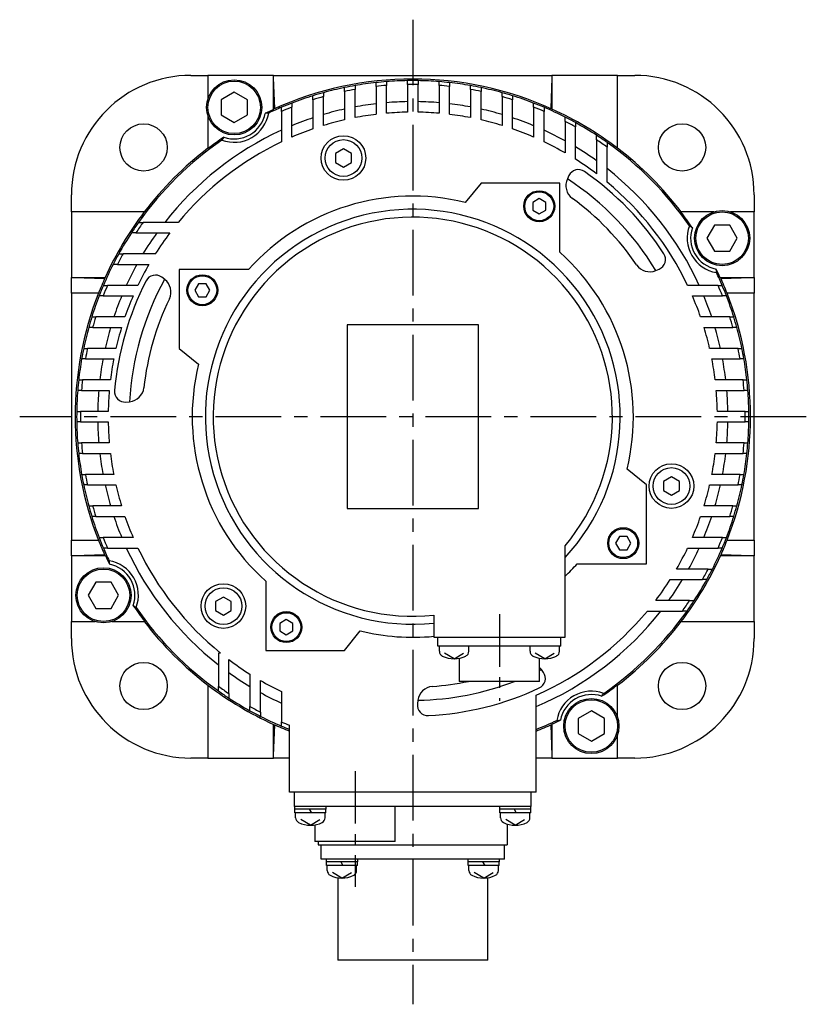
# Model space of a CAD drawing. Extents: x -394 to 595, y -280 to 271.
# Tile 1 of 4: x -394 to -244, y -112 to 76. Entities that reach past the tile are written whole.
import ezdxf

# ---------------------------------------------------------------- set-up
doc = ezdxf.new("R2010")
doc.units = 0
doc.linetypes.add('CENTER', pattern=[2, 1.25, -0.25, 0.25, -0.25])
doc.layers.add('CENTER', color=6, linetype='CENTER')
doc.layers.add('OUTLINE', color=7, linetype='CONTINUOUS')

msp = doc.modelspace()

# ---------------------------------------------------------------- linework, layer by layer
at = {"layer": 'CENTER', "ltscale": 10}
for p, q in [((-318.73, 75.6), (-318.73, -111.89)), ((-243.8, 0), (-393.58, 0))]:
    msp.add_line(p, q, dxfattribs=at)
at = {"layer": 'CENTER', "ltscale": 8}
for p, q in [((-302.23, -37.6), (-302.23, -54.12)), ((-329.73, -67.48), (-329.73, -89.52))]:
    msp.add_line(p, q, dxfattribs=at)
at = {"layer": 'OUTLINE'}
for p, q in [((-360.98, 65), (-357.73, 65)), ((-345.23, 65), (-357.73, 65)), ((-357.73, 65), (-357.73, 60.5)), ((-345.23, 65), (-292.23, 65)), ((-345.23, 58.52), (-345.23, 65)), ((-345.02, 58.68), (-345.23, 64.5)), ((-323.73, 63.8), (-323.73, 63.08)), ((-319.73, 63.27), (-319.73, 63.99)), ((-317.73, 63.99), (-317.73, 63.27)), ((-313.73, 63.08), (-313.73, 63.8)), ((-292.23, 64.5), (-292.43, 58.68)), ((-292.23, 65), (-292.23, 58.59)), ((-279.73, 65), (-292.23, 65)), ((-279.73, 65), (-276.48, 65)), ((-279.73, 51.12), (-279.73, 65)), ((-331.73, 61.93), (-331.73, 62.67)), ((-331.73, 61.93), (-331.73, 56.52)), ((-329.73, 63.05), (-329.73, 62.32)), ((-329.73, 56.95), (-329.73, 62.32)), ((-325.73, 62.89), (-325.73, 63.62)), ((-325.73, 62.89), (-325.73, 57.58)), ((-323.73, 57.78), (-323.73, 63.08)), ((-319.73, 63.27), (-319.73, 57.99)), ((-317.73, 57.99), (-317.73, 63.27)), ((-313.73, 63.08), (-313.73, 57.78)), ((-311.73, 63.62), (-311.73, 62.89)), ((-311.73, 57.58), (-311.73, 62.89)), ((-307.73, 62.32), (-307.73, 63.05)), ((-307.73, 62.32), (-307.73, 56.95)), ((-305.73, 62.67), (-305.73, 61.93)), ((-305.73, 56.52), (-305.73, 61.93)), ((-352.73, 61.79), (-355.23, 60.34)), ((-355.23, 60.34), (-355.23, 57.46)), ((-350.23, 60.34), (-352.73, 61.79)), ((-350.23, 57.46), (-350.23, 60.34)), ((-337.73, 60.36), (-337.73, 61.11)), ((-337.73, 60.36), (-337.73, 54.8)), ((-335.73, 61.7), (-335.73, 60.95)), ((-335.73, 55.45), (-335.73, 60.95)), ((-301.73, 60.95), (-301.73, 61.7)), ((-301.73, 60.95), (-301.73, 55.45)), ((-299.73, 61.11), (-299.73, 60.36)), ((-299.73, 54.8), (-299.73, 60.36)), ((-343.73, 58.13), (-343.73, 58.92)), ((-343.73, 58.13), (-343.73, 52.34)), ((-341.73, 59.72), (-341.73, 58.95)), ((-341.73, 53.24), (-341.73, 58.95)), ((-295.73, 58.95), (-295.73, 59.72)), ((-295.73, 58.95), (-295.73, 53.24)), ((-293.73, 58.92), (-293.73, 58.13)), ((-293.73, 52.34), (-293.73, 58.13)), ((-357.73, 57.3), (-357.73, 51.05)), ((-355.23, 57.46), (-352.73, 56.01)), ((-352.73, 56.01), (-350.23, 57.46)), ((-289.73, 56.24), (-289.73, 57.05)), ((-289.73, 56.24), (-289.73, 50.23)), ((-287.73, 55.99), (-287.73, 55.17)), ((-287.73, 49.02), (-287.73, 55.17)), ((-283.73, 52.72), (-283.73, 53.58)), ((-283.73, 52.72), (-283.73, 46.25)), ((-331.93, 50.99), (-333.43, 50.13)), ((-330.43, 50.13), (-331.93, 50.99)), ((-281.73, 52.22), (-281.73, 51.34)), ((-281.73, 44.67), (-281.73, 51.34)), ((-333.43, 50.13), (-333.43, 48.4)), ((-330.43, 48.4), (-330.43, 50.13)), ((-333.43, 48.4), (-331.93, 47.53)), ((-331.93, 47.53), (-330.43, 48.4)), ((-289, 45.9), (-289.29, 45.27)), ((-305.73, 44.5), (-308.73, 40.79)), ((-290.73, 44.5), (-305.73, 44.5)), ((-290.73, 31.3), (-290.73, 44.5)), ((-383.73, 39), (-383.73, 42.25)), ((-294.65, 41.52), (-295.9, 40.79)), ((-293.4, 40.79), (-294.65, 41.52)), ((-253.73, 42.25), (-253.73, 39)), ((-295.9, 40.79), (-295.9, 39.35)), ((-293.4, 39.35), (-293.4, 40.79)), ((-369.85, 39), (-383.73, 39)), ((-383.73, 39), (-383.73, 26.5)), ((-295.9, 39.35), (-294.65, 38.63)), ((-294.65, 38.63), (-293.4, 39.35)), ((-261.43, 39), (-267.68, 39)), ((-253.73, 39), (-258.23, 39)), ((-253.73, 26.5), (-253.73, 39)), ((-370.95, 37), (-370.06, 37)), ((-363.39, 37), (-370.06, 37)), ((-261.27, 36.5), (-262.71, 34)), ((-258.38, 36.5), (-261.27, 36.5)), ((-256.94, 34), (-258.38, 36.5)), ((-371.45, 35), (-372.31, 35)), ((-371.45, 35), (-364.98, 35)), ((-262.71, 34), (-261.27, 31.5)), ((-258.38, 31.5), (-256.94, 34)), ((-374.72, 31), (-373.89, 31)), ((-367.75, 31), (-373.89, 31)), ((-261.27, 31.5), (-258.38, 31.5)), ((-374.97, 29), (-375.78, 29)), ((-374.97, 29), (-368.96, 29)), ((-383.73, 23.5), (-383.73, 26.5)), ((-383.73, 26.5), (-377.31, 26.5)), ((-383.23, 26.5), (-377.4, 26.3)), ((-365.97, 26.15), (-366.53, 26.57)), ((-350.03, 28), (-363.23, 28)), ((-363.23, 28), (-363.23, 13)), ((-272.46, 27.84), (-271.82, 28.11)), ((-260.21, 26.5), (-253.73, 26.5)), ((-260.05, 26.3), (-254.23, 26.5)), ((-253.73, 26.5), (-253.73, 23.5)), ((-377.64, 25), (-376.86, 25)), ((-371.06, 25), (-376.86, 25)), ((-359.52, 25.33), (-360.24, 24.08)), ((-358.08, 25.33), (-359.52, 25.33)), ((-357.36, 24.08), (-358.08, 25.33)), ((-260.6, 25), (-266.39, 25)), ((-260.6, 25), (-259.81, 25)), ((-383.73, 23.5), (-383.73, -23.5)), ((-378.58, 23.5), (-383.73, 23.5)), ((-377.68, 23), (-378.45, 23)), ((-377.68, 23), (-371.97, 23)), ((-360.24, 24.08), (-359.52, 22.83)), ((-359.52, 22.83), (-358.08, 22.83)), ((-358.08, 22.83), (-357.36, 24.08)), ((-265.48, 23), (-259.78, 23)), ((-259, 23), (-259.78, 23)), ((-253.73, 23.5), (-258.88, 23.5)), ((-253.73, -23.5), (-253.73, 23.5)), ((-379.84, 19), (-379.09, 19)), ((-373.53, 19), (-379.09, 19)), ((-258.37, 19), (-263.93, 19)), ((-258.37, 19), (-257.61, 19)), ((-379.68, 17), (-380.43, 17)), ((-379.68, 17), (-374.18, 17)), ((-306.23, 17.5), (-331.23, 17.5)), ((-331.23, 17.5), (-331.23, -17.5)), ((-306.23, -17.5), (-306.23, 17.5)), ((-263.28, 17), (-257.77, 17)), ((-257.03, 17), (-257.77, 17)), ((-381.39, 13), (-380.66, 13)), ((-375.25, 13), (-380.66, 13)), ((-363.23, 13), (-359.52, 10)), ((-256.8, 13), (-262.2, 13)), ((-256.8, 13), (-256.06, 13)), ((-381.04, 11), (-381.78, 11)), ((-381.04, 11), (-375.68, 11)), ((-261.78, 11), (-256.41, 11)), ((-255.68, 11), (-256.41, 11)), ((-382.34, 7), (-381.62, 7)), ((-376.3, 7), (-381.62, 7)), ((-255.84, 7), (-261.15, 7)), ((-255.84, 7), (-255.11, 7)), ((-381.81, 5), (-382.53, 5)), ((-381.81, 5), (-376.51, 5)), ((-260.94, 5), (-255.65, 5)), ((-254.92, 5), (-255.65, 5)), ((-373.35, 2.8), (-372.65, 2.86)), ((-382.72, 1), (-382, 1)), ((-376.72, 1), (-382, 1)), ((-255.46, 1), (-260.74, 1)), ((-255.46, 1), (-254.74, 1)), ((-382, -1), (-382.72, -1)), ((-382, -1), (-376.72, -1)), ((-260.74, -1), (-255.46, -1)), ((-254.74, -1), (-255.46, -1)), ((-382.53, -5), (-381.81, -5)), ((-376.51, -5), (-381.81, -5)), ((-255.65, -5), (-260.94, -5)), ((-255.65, -5), (-254.92, -5)), ((-381.62, -7), (-382.34, -7)), ((-381.62, -7), (-376.3, -7)), ((-261.15, -7), (-255.84, -7)), ((-255.11, -7), (-255.84, -7)), ((-381.78, -11), (-381.04, -11)), ((-375.68, -11), (-381.04, -11)), ((-274.23, -13), (-277.94, -10)), ((-256.41, -11), (-261.78, -11)), ((-256.41, -11), (-255.68, -11)), ((-380.66, -13), (-381.39, -13)), ((-380.66, -13), (-375.25, -13)), ((-274.23, -28), (-274.23, -13)), ((-269.47, -11.47), (-270.97, -12.33)), ((-270.97, -12.33), (-270.97, -14.07)), ((-267.97, -12.33), (-269.47, -11.47)), ((-267.97, -14.07), (-267.97, -12.33)), ((-262.2, -13), (-256.8, -13)), ((-256.06, -13), (-256.8, -13)), ((-270.97, -14.07), (-269.47, -14.93)), ((-269.47, -14.93), (-267.97, -14.07)), ((-380.43, -17), (-379.68, -17)), ((-374.18, -17), (-379.68, -17)), ((-331.23, -17.5), (-306.23, -17.5)), ((-257.77, -17), (-263.28, -17)), ((-257.77, -17), (-257.03, -17)), ((-379.09, -19), (-379.84, -19)), ((-379.09, -19), (-373.53, -19)), ((-263.93, -19), (-258.37, -19)), ((-257.61, -19), (-258.37, -19)), ((-383.73, -26.5), (-383.73, -23.5)), ((-383.73, -23.5), (-378.58, -23.5)), ((-378.45, -23), (-377.68, -23)), ((-371.97, -23), (-377.68, -23)), ((-279.38, -22.83), (-280.1, -24.08)), ((-280.1, -24.08), (-279.38, -25.33)), ((-277.93, -22.83), (-279.38, -22.83)), ((-277.21, -24.08), (-277.93, -22.83)), ((-277.93, -25.33), (-277.21, -24.08)), ((-259.78, -23), (-265.48, -23)), ((-259.78, -23), (-259, -23)), ((-258.88, -23.5), (-253.73, -23.5)), ((-253.73, -23.5), (-253.73, -26.5)), ((-376.86, -25), (-377.64, -25)), ((-376.86, -25), (-371.06, -25)), ((-289.73, -42), (-289.73, -24.56)), ((-279.38, -25.33), (-277.93, -25.33)), ((-266.39, -25), (-260.6, -25)), ((-259.81, -25), (-260.6, -25)), ((-377.25, -26.5), (-383.73, -26.5)), ((-383.73, -26.5), (-383.73, -39)), ((-377.4, -26.3), (-383.23, -26.5)), ((-287.42, -28), (-274.23, -28)), ((-253.73, -26.5), (-260.14, -26.5)), ((-254.23, -26.5), (-260.05, -26.3)), ((-253.73, -39), (-253.73, -26.5)), ((-262.48, -29), (-268.5, -29)), ((-262.48, -29), (-261.68, -29)), ((-379.07, -31.5), (-380.51, -34)), ((-376.18, -31.5), (-379.07, -31.5)), ((-374.74, -34), (-376.18, -31.5)), ((-346.73, -31.3), (-346.73, -44.5)), ((-269.71, -31), (-263.56, -31)), ((-262.74, -31), (-263.56, -31)), ((-380.51, -34), (-379.07, -36.5)), ((-376.18, -36.5), (-374.74, -34)), ((-354.79, -34.33), (-356.29, -35.2)), ((-356.29, -35.2), (-356.29, -36.93)), ((-353.29, -35.2), (-354.79, -34.33)), ((-353.29, -36.93), (-353.29, -35.2)), ((-266.01, -35), (-272.48, -35)), ((-266.01, -35), (-265.15, -35)), ((-379.07, -36.5), (-376.18, -36.5)), ((-356.29, -36.93), (-354.79, -37.79)), ((-354.79, -37.79), (-353.29, -36.93)), ((-274.06, -37), (-267.39, -37)), ((-266.51, -37), (-267.39, -37)), ((-383.73, -42.25), (-383.73, -39)), ((-383.73, -39), (-379.23, -39)), ((-376.03, -39), (-369.78, -39)), ((-342.81, -38.63), (-344.06, -39.35)), ((-344.06, -39.35), (-344.06, -40.79)), ((-341.56, -39.35), (-342.81, -38.63)), ((-341.56, -40.79), (-341.56, -39.35)), ((-314.73, -37.79), (-314.73, -42)), ((-267.61, -39), (-253.73, -39)), ((-253.73, -39), (-253.73, -42.25)), ((-344.06, -40.79), (-342.81, -41.52)), ((-342.81, -41.52), (-341.56, -40.79)), ((-331.73, -44.5), (-328.73, -40.79)), ((-314.73, -42), (-289.73, -42)), ((-313.93, -43.7), (-313.93, -42)), ((-290.53, -43.7), (-290.53, -42)), ((-346.73, -44.5), (-331.73, -44.5)), ((-310.73, -43.7), (-313.93, -43.7)), ((-313.66, -44.67), (-313.66, -43.7)), ((-293.73, -43.7), (-310.73, -43.7)), ((-308.06, -44.67), (-308.06, -43.7)), ((-296.4, -44.67), (-296.4, -43.7)), ((-290.53, -43.7), (-293.73, -43.7)), ((-290.8, -44.67), (-290.8, -43.7)), ((-355.32, -45), (-355.73, -45)), ((-355.73, -45), (-355.73, -51.34)), ((-353.73, -52.72), (-353.73, -46.25)), ((-310.86, -46.1), (-312.66, -45.02)), ((-310.86, -46.1), (-309.06, -45.02)), ((-309.88, -46), (-309.88, -50.4)), ((-293.6, -46.1), (-295.4, -45.02)), ((-294.58, -50.4), (-294.58, -46)), ((-293.6, -46.1), (-291.8, -45.02)), ((-294.58, -47.78), (-294.24, -48.13)), ((-293.84, -48.7), (-294.24, -48.13)), ((-349.73, -49.02), (-349.73, -55.17)), ((-347.73, -56.24), (-347.73, -50.23)), ((-302.23, -50.4), (-309.88, -50.4)), ((-294.58, -50.4), (-302.23, -50.4)), ((-357.73, -51.12), (-357.73, -65)), ((-355.73, -52.22), (-355.73, -51.34)), ((-343.73, -52.34), (-343.73, -58.13)), ((-279.73, -57.3), (-279.73, -51.05)), ((-353.73, -52.72), (-353.73, -53.58)), ((-317.76, -53.99), (-317.84, -54.68)), ((-295.23, -71.5), (-295.23, -53.03)), ((-349.73, -55.99), (-349.73, -55.17)), ((-347.73, -56.24), (-347.73, -57.05)), ((-284.73, -56.01), (-287.23, -57.46)), ((-282.23, -57.46), (-284.73, -56.01)), ((-287.23, -57.46), (-287.23, -60.34)), ((-282.23, -60.34), (-282.23, -57.46)), ((-345.23, -65), (-345.23, -58.59)), ((-345.23, -64.5), (-345.02, -58.68)), ((-343.73, -58.92), (-343.73, -58.13)), ((-342.23, -71.5), (-342.23, -58.75)), ((-292.43, -58.68), (-292.23, -64.5)), ((-292.23, -58.52), (-292.23, -65)), ((-287.23, -60.34), (-284.73, -61.79)), ((-284.73, -61.79), (-282.23, -60.34)), ((-279.73, -65), (-279.73, -60.5)), ((-357.73, -65), (-360.98, -65)), ((-357.73, -65), (-345.23, -65)), ((-342.23, -65), (-345.23, -65)), ((-292.23, -65), (-295.23, -65)), ((-292.23, -65), (-279.73, -65)), ((-276.48, -65), (-279.73, -65)), ((-295.23, -71.5), (-342.23, -71.5)), ((-341.23, -74.2), (-341.23, -71.5)), ((-296.23, -71.5), (-296.23, -74.2)), ((-338.16, -74.2), (-341.23, -74.2)), ((-341.23, -74.2), (-341.23, -74.7)), ((-338.23, -74.7), (-341.23, -74.7)), ((-338.43, -74.7), (-338.03, -75.4)), ((-335.23, -74.7), (-338.23, -74.7)), ((-299.3, -74.2), (-338.16, -74.2)), ((-335.23, -74.7), (-335.23, -74.2)), ((-322.08, -80.9), (-322.08, -74.2)), ((-302.23, -74.2), (-302.23, -74.7)), ((-299.23, -74.7), (-302.23, -74.7)), ((-299.43, -74.7), (-299.03, -75.4)), ((-296.23, -74.2), (-299.3, -74.2)), ((-296.23, -74.7), (-299.23, -74.7)), ((-296.23, -74.7), (-296.23, -74.2)), ((-335.28, -75.4), (-341.18, -75.4)), ((-341.03, -76.37), (-341.03, -75.4)), ((-338.23, -77.8), (-340.03, -76.72)), ((-338.23, -77.8), (-336.43, -76.72)), ((-335.43, -76.37), (-335.43, -75.4)), ((-296.28, -75.4), (-302.18, -75.4)), ((-302.03, -76.37), (-302.03, -75.4)), ((-299.23, -77.8), (-301.03, -76.72)), ((-299.23, -77.8), (-297.43, -76.72)), ((-296.43, -76.37), (-296.43, -75.4)), ((-337.38, -77.73), (-337.38, -80.9)), ((-300.73, -77.57), (-300.73, -81.5)), ((-329.73, -80.9), (-337.38, -80.9)), ((-336.73, -80.9), (-336.73, -81.5)), ((-336.73, -81.5), (-300.73, -81.5)), ((-336.19, -84.25), (-336.19, -81.5)), ((-322.08, -80.9), (-329.73, -80.9)), ((-301.27, -84.25), (-301.27, -81.5)), ((-332.69, -84.25), (-336.19, -84.25)), ((-335.22, -84.25), (-335.22, -84.75)), ((-304.77, -84.25), (-332.69, -84.25)), ((-329.22, -84.75), (-329.22, -84.25)), ((-308.23, -84.25), (-308.23, -84.75)), ((-301.27, -84.25), (-304.77, -84.25)), ((-302.23, -84.75), (-302.23, -84.25)), ((-329.22, -84.75), (-335.22, -84.75)), ((-329.27, -85.45), (-335.17, -85.45)), ((-335.02, -86.42), (-335.02, -85.45)), ((-332.43, -84.75), (-332.02, -85.45)), ((-329.42, -86.42), (-329.42, -85.45)), ((-305.23, -84.75), (-308.23, -84.75)), ((-302.28, -85.45), (-308.18, -85.45)), ((-308.03, -86.42), (-308.03, -85.45)), ((-305.44, -84.75), (-305.03, -85.45)), ((-302.23, -84.75), (-305.23, -84.75)), ((-302.43, -86.42), (-302.43, -85.45)), ((-332.22, -87.85), (-334.02, -86.77)), ((-333.02, -87.79), (-333.02, -103.49)), ((-332.22, -87.85), (-330.42, -86.77)), ((-305.23, -87.85), (-307.03, -86.77)), ((-305.23, -87.85), (-303.43, -86.77)), ((-304.44, -103.49), (-304.44, -87.79)), ((-318.73, -103.49), (-333.02, -103.49)), ((-304.44, -103.49), (-318.73, -103.49))]:
    msp.add_line(p, q, dxfattribs=at)
at = {"layer": 'OUTLINE', "ltscale": 5}
for p, q in [((-341.18, -75.4), (-341.18, -74.7)), ((-335.28, -75.4), (-335.28, -74.7)), ((-302.18, -75.4), (-302.18, -74.7)), ((-296.28, -75.4), (-296.28, -74.7)), ((-335.17, -85.45), (-335.17, -84.75)), ((-329.27, -85.45), (-329.27, -84.75)), ((-308.18, -85.45), (-308.18, -84.75)), ((-302.28, -85.45), (-302.28, -84.75))]:
    msp.add_line(p, q, dxfattribs=at)
at = {"layer": 'OUTLINE', "flags": 128}
for points in [[(-346.16, 57.82), (-346.51, 57.79), (-346.84, 57.77)], [(-354.69, 53.23), (-354.88, 52.97), (-355.08, 52.67)], [(-265.5, 35.97), (-265.76, 36.15), (-266.05, 36.35)], [(-260.91, 27.43), (-260.93, 27.78), (-260.96, 28.11)], [(-376.55, -27.43), (-376.52, -27.78), (-376.49, -28.11)], [(-371.96, -35.97), (-371.7, -36.15), (-371.4, -36.35)], [(-282.76, -53.23), (-282.58, -52.97), (-282.38, -52.67)], [(-291.29, -57.82), (-290.95, -57.79), (-290.62, -57.77)]]:
    msp.add_lwpolyline(points, dxfattribs=at)
at = {"layer": 'OUTLINE'}
for centre, radius in [((-352.73, 58.9), 5.25), ((-352.73, 58.9), 5), ((-369.99, 51.27), 4.5), ((-267.46, 51.27), 4.5), ((-331.93, 49.26), 4.25), ((-331.93, 49.26), 3.5), ((-294.65, 40.07), 2.95), ((-294.65, 40.07), 2.75), ((-259.83, 34), 5.25), ((-259.83, 34), 5), ((-358.8, 24.08), 2.95), ((-358.8, 24.08), 2.75), ((-269.47, -13.2), 4.25), ((-269.47, -13.2), 3.5), ((-278.66, -24.08), 2.95), ((-278.66, -24.08), 2.75), ((-377.63, -34), 5.25), ((-377.63, -34), 5), ((-354.79, -36.06), 4.25), ((-354.79, -36.06), 3.5), ((-342.81, -40.07), 2.95), ((-342.81, -40.07), 2.75), ((-369.99, -51.27), 4.5), ((-267.46, -51.27), 4.5), ((-284.73, -58.9), 5.25), ((-284.73, -58.9), 5)]:
    msp.add_circle(centre, radius, dxfattribs=at)
for centre, radius, start, end in [((-360.98, 42.25), 22.75, 90, 180), ((-318.73, 0), 64.3, 65.6613, 114.3387), ((-318.73, 0), 64, 94.4808, 96.2793), ((-318.73, 0), 64, 90.8953, 94.4808), ((-318.73, 0), 64, 89.1047, 90.8953), ((-318.73, 0), 64, 85.5192, 89.1047), ((-318.73, 0), 64, 83.7207, 85.5192), ((-276.48, 42.25), 22.75, 0, 90), ((-318.73, 0), 64, 101.7198, 105.4041), ((-318.73, 0), 64, 99.8969, 101.7198), ((-318.73, 0), 63.28, 100.0106, 101.8551), ((-318.73, 0), 64, 96.2793, 99.8969), ((-318.73, 0), 63.28, 94.5319, 96.351), ((-318.73, 0), 63.28, 89.0945, 90.9055), ((-318.73, 0), 63.28, 83.649, 85.4681), ((-318.73, 0), 64, 80.1031, 83.7207), ((-318.73, 0), 64, 78.2802, 80.1031), ((-318.73, 0), 63.28, 78.1449, 79.9894), ((-318.73, 0), 64, 74.5959, 78.2802), ((-318.73, 0), 64, 107.27, 111.0618), ((-318.73, 0), 64, 105.4041, 107.27), ((-318.73, 0), 63.28, 105.5838, 107.4728), ((-318.73, 0), 64, 72.73, 74.5959), ((-318.73, 0), 63.28, 72.5272, 74.4162), ((-318.73, 0), 64, 68.9382, 72.73), ((-318.73, 0), 64.24, 114.3622, 115.9467), ((-318.73, 0), 64, 112.9934, 115.3815), ((-318.73, 0), 64, 111.0618, 112.9934), ((-318.73, 0), 63.28, 111.3131, 113.2704), ((-318.73, 0), 60, 102.5133, 106.4592), ((-318.73, 0), 60, 96.6998, 100.564), ((-318.73, 0), 60, 90.955, 94.7802), ((-318.73, 0), 60, 85.2198, 89.045), ((-318.73, 0), 60, 79.436, 83.3002), ((-318.73, 0), 60, 73.5408, 77.4867), ((-318.73, 0), 64, 67.0066, 68.9382), ((-318.73, 0), 63.28, 66.7296, 68.6869), ((-318.73, 0), 64, 63.0556, 67.0066), ((-318.73, 0), 64.3, 52.6608, 65.6613), ((-352.73, 58.9), 6.65, 249.3112, 350.6802), ((-352.73, 58.9), 6, 250.8813, 349.11), ((-318.73, 0), 60, 108.4615, 112.5403), ((-318.73, 0), 58, 102.9522, 107.0438), ((-318.73, 0), 58, 96.9319, 100.9327), ((-318.73, 0), 58, 90.9879, 94.9454), ((-318.73, 0), 58, 85.0546, 89.0121), ((-318.73, 0), 58, 79.0673, 83.0681), ((-318.73, 0), 58, 72.9562, 77.0478), ((-318.73, 0), 60, 67.4597, 71.5385), ((-318.73, 0), 64, 61.0285, 63.0556), ((-318.73, 0), 60, 114.6243, 141.9269), ((-318.73, 0), 58, 109.1223, 113.3628), ((-318.73, 0), 58, 66.6372, 70.8777), ((-318.73, 0), 60, 61.0967, 65.3757), ((-318.73, 0), 63.28, 60.6668, 62.7237), ((-318.73, 0), 64, 56.8471, 61.0285), ((-318.73, 0), 64, 124.6098, 144.6812), ((-318.73, 0), 64.24, 124.0447, 127.3787), ((-318.73, 0), 64, 54.6812, 56.8471), ((-318.73, 0), 63.28, 54.2179, 56.4202), ((-318.73, 0), 64.3, 127.3392, 142.6608), ((-318.73, 0), 58, 115.5332, 140.3623), ((-318.73, 0), 58, 60, 64.4668), ((-318.73, 0), 60, 54.3147, 58.8911), ((-318.73, 0), 64, 34.6098, 54.6812), ((-318.73, 0), 64.3, 37.3392, 52.6608), ((-318.73, 0), 58, 52.8827, 57.6912), ((-287.19, 45.06), 2, 55.0058, 154.9963), ((-318.73, 0), 60, 24.6243, 51.9269), ((-286.57, 44), 3, 154.9963, 233.8436), ((-318.73, 0), 54, 31.0319, 56.9681), ((-318.73, 0), 57, 32.9942, 55.0058), ((-318.73, 0), 58, 25.5332, 50.3623), ((-318.73, 0), 42, 76.2288, 138.1897), ((-318.73, 0), 51.5, 34.1564, 53.8436), ((-318.73, 0), 39.5, 317.2377, 275.8121), ((-318.73, 0), 64.3, 142.6608, 155.6613), ((-318.73, 0), 38, 319.7434, 276.0423), ((-318.73, 0), 64.24, 34.0447, 37.3787), ((-318.73, 0), 64, 144.6812, 146.8471), ((-318.73, 0), 63.28, 144.2179, 146.4202), ((-259.83, 34), 6.65, 159.3112, 260.6802), ((-259.83, 34), 6, 160.8813, 259.11), ((-318.73, 0), 64, 146.8471, 151.0285), ((-318.73, 0), 60, 144.3147, 148.8911), ((-318.73, 0), 58, 142.8827, 147.6912), ((-318.73, 0), 64, 151.0285, 153.0556), ((-318.73, 0), 63.28, 150.6668, 152.7237), ((-318.73, 0), 42, 346.2288, 48.1897), ((-272.6, 29.95), 2, 293.0037, 32.9942), ((-318.73, 0), 64, 153.0556, 157.0066), ((-318.73, 0), 60, 151.0967, 155.3757), ((-318.73, 0), 58, 150, 154.4668), ((-273.63, 30.6), 3, 214.1716, 292.9449), ((-318.73, 0), 64.3, 155.6613, 158.5632), ((-367.73, 24.97), 2, 53.0037, 152.9942), ((-318.73, 0), 64.24, 24.3622, 25.9467), ((-318.73, 0), 64, 22.9934, 25.3815), ((-318.73, 0), 64.3, 21.4368, 24.3387), ((-318.73, 0), 64, 157.0066, 158.9382), ((-318.73, 0), 63.28, 156.7296, 158.6869), ((-318.73, 0), 57, 152.9942, 175.0058), ((-318.73, 0), 54, 151.0319, 176.9681), ((-367.78, 23.76), 3, 334.1716, 52.9761), ((-318.73, 0), 63.28, 21.3131, 23.2704), ((-318.73, 0), 64, 21.0618, 22.9934), ((-318.73, 0), 64.3, 158.5632, 201.4368), ((-318.73, 0), 64, 158.9382, 162.73), ((-318.73, 0), 60, 157.4597, 161.5385), ((-318.73, 0), 58, 156.6372, 160.8777), ((-318.73, 0), 58, 19.1223, 23.3628), ((-318.73, 0), 60, 18.4615, 22.5403), ((-318.73, 0), 64, 17.27, 21.0618), ((-318.73, 0), 64.3, 338.5632, 21.4368), ((-318.73, 0), 51.5, 154.1564, 173.8436), ((-318.73, 0), 64, 162.73, 164.5959), ((-318.73, 0), 63.28, 162.5272, 164.4162), ((-318.73, 0), 63.28, 15.5838, 17.4728), ((-318.73, 0), 64, 15.4041, 17.27), ((-318.73, 0), 64, 164.5959, 168.2802), ((-318.73, 0), 60, 163.5408, 167.4867), ((-318.73, 0), 58, 162.9562, 167.0478), ((-318.73, 0), 58, 12.9522, 17.0438), ((-318.73, 0), 60, 12.5133, 16.4592), ((-318.73, 0), 64, 11.7198, 15.4041), ((-318.73, 0), 64, 168.2802, 170.1031), ((-318.73, 0), 63.28, 168.1449, 169.9894), ((-318.73, 0), 63.28, 10.0106, 11.8551), ((-318.73, 0), 64, 9.8969, 11.7198), ((-318.73, 0), 64, 170.1031, 173.7207), ((-318.73, 0), 60, 169.436, 173.3002), ((-318.73, 0), 58, 169.0673, 173.0681), ((-318.73, 0), 42, 166.2288, 228.1897), ((-318.73, 0), 58, 6.9319, 10.9327), ((-318.73, 0), 60, 6.6998, 10.564), ((-318.73, 0), 64, 6.2793, 9.8969), ((-318.73, 0), 64, 173.7207, 175.5192), ((-318.73, 0), 63.28, 173.649, 175.4681), ((-318.73, 0), 63.28, 4.5319, 6.351), ((-318.73, 0), 64, 4.4808, 6.2793), ((-318.73, 0), 64, 175.5192, 179.1047), ((-318.73, 0), 60, 175.2198, 179.045), ((-318.73, 0), 58, 175.0546, 179.0121), ((-373.52, 4.79), 2, 175.0058, 274.9963), ((-372.91, 5.84), 3, 274.9963, 353.8436), ((-318.73, 0), 58, 0.9879, 4.9454), ((-318.73, 0), 60, 0.955, 4.7802), ((-318.73, 0), 64, 0.8953, 4.4808), ((-318.73, 0), 64, 179.1047, 180.8953), ((-318.73, 0), 63.28, 179.0945, 180.9055), ((-318.73, 0), 63.28, 359.0945, 0.9055), ((-318.73, 0), 64, 359.1047, 0.8953), ((-318.73, 0), 64, 180.8953, 184.4808), ((-318.73, 0), 60, 180.955, 184.7802), ((-318.73, 0), 58, 180.9879, 184.9454), ((-318.73, 0), 58, 355.0546, 359.0121), ((-318.73, 0), 60, 355.2198, 359.045), ((-318.73, 0), 64, 355.5192, 359.1047), ((-318.73, 0), 64, 184.4808, 186.2793), ((-318.73, 0), 63.28, 184.5319, 186.351), ((-318.73, 0), 63.28, 353.649, 355.4681), ((-318.73, 0), 64, 353.7207, 355.5192), ((-318.73, 0), 64, 186.2793, 189.8969), ((-318.73, 0), 60, 186.6998, 190.564), ((-318.73, 0), 58, 186.9319, 190.9327), ((-318.73, 0), 58, 349.0673, 353.0681), ((-318.73, 0), 60, 349.436, 353.3002), ((-318.73, 0), 64, 350.1031, 353.7207), ((-318.73, 0), 64, 189.8969, 191.7198), ((-318.73, 0), 63.28, 190.0106, 191.8551), ((-318.73, 0), 63.28, 348.1449, 349.9894), ((-318.73, 0), 64, 348.2802, 350.1031), ((-318.73, 0), 64, 191.7198, 195.4041), ((-318.73, 0), 60, 192.5133, 196.4592), ((-318.73, 0), 58, 192.9522, 197.0438), ((-318.73, 0), 58, 342.9562, 347.0478), ((-318.73, 0), 60, 343.5408, 347.4867), ((-318.73, 0), 64, 344.5959, 348.2802), ((-318.73, 0), 64, 195.4041, 197.27), ((-318.73, 0), 63.28, 195.5838, 197.4728), ((-318.73, 0), 63.28, 342.5272, 344.4162), ((-318.73, 0), 64, 342.73, 344.5959), ((-318.73, 0), 64, 197.27, 201.0618), ((-318.73, 0), 60, 198.4615, 202.5403), ((-318.73, 0), 58, 199.1223, 203.3628), ((-318.73, 0), 58, 336.6372, 340.8777), ((-318.73, 0), 60, 337.4597, 341.5385), ((-318.73, 0), 64, 338.9382, 342.73), ((-318.73, 0), 64.3, 201.4368, 204.3387), ((-318.73, 0), 64, 201.0618, 202.9934), ((-318.73, 0), 63.28, 201.3131, 203.2704), ((-318.73, 0), 63.28, 336.7296, 338.6869), ((-318.73, 0), 64.3, 335.6613, 338.5632), ((-318.73, 0), 64, 337.0066, 338.9382), ((-318.73, 0), 64, 202.9934, 205.3815), ((-318.73, 0), 60, 204.6243, 231.9269), ((-318.73, 0), 58, 205.5332, 230.8833), ((-318.73, 0), 58, 330, 334.4668), ((-318.73, 0), 60, 331.0967, 335.3757), ((-318.73, 0), 64, 333.0556, 337.0066), ((-318.73, 0), 64.24, 204.3622, 205.9467), ((-377.63, -34), 6.65, 339.3112, 80.6802), ((-377.63, -34), 6, 340.8813, 79.11), ((-318.73, 0), 42, 313.6678, 318.1897), ((-318.73, 0), 64.3, 322.6608, 335.6613), ((-318.73, 0), 63.28, 330.6668, 332.7237), ((-318.73, 0), 64, 331.0285, 333.0556), ((-318.73, 0), 58, 322.8827, 327.6912), ((-318.73, 0), 60, 324.3147, 328.8911), ((-318.73, 0), 64, 326.8471, 331.0285), ((-318.73, 0), 63.28, 324.2179, 326.4202), ((-318.73, 0), 64, 324.6812, 326.8471), ((-318.73, 0), 64.24, 214.0447, 217.3787), ((-318.73, 0), 64, 214.6098, 234.6812), ((-318.73, 0), 60, 293.0582, 321.9269), ((-318.73, 0), 58, 293.9019, 320.3623), ((-318.73, 0), 64, 304.6098, 324.6812), ((-318.73, 0), 64.3, 217.3392, 232.6608), ((-318.73, 0), 64.3, 307.3392, 322.6608), ((-318.73, 0), 42, 256.2288, 275.465), ((-360.98, -42.25), 22.75, 180, 270), ((-276.48, -42.25), 22.75, 270, 0), ((-312.66, -44.67), 1, 180, 243.2563), ((-309.06, -44.67), 1, 296.7437, 0), ((-295.4, -44.67), 1, 180, 243.2563), ((-291.8, -44.67), 1, 296.7437, 0), ((-318.73, 0), 58, 232.8827, 237.6912), ((-310.86, -41.1), 5, 243.2563, 296.7437), ((-293.6, -41.1), 5, 243.2563, 296.7437), ((-318.73, 0), 60, 234.3147, 238.8911), ((-295.48, -49.84), 2, 295.0058, 34.9963), ((-318.73, 0), 54, 296.5656, 296.9681), ((-318.73, 0), 58, 240, 244.4668), ((-318.73, 0), 54, 271.0319, 291.0395), ((-318.73, 0), 51.5, 274.1564, 281.8633), ((-318.73, 0), 64.3, 232.6608, 245.6613), ((-318.73, 0), 63.28, 234.2179, 236.4202), ((-318.73, 0), 64, 234.6812, 236.8471), ((-314.78, -54.36), 3, 94.1564, 173.0037), ((-318.73, 0), 57, 272.9942, 295.0058), ((-284.73, -58.9), 6.65, 69.3112, 170.6802), ((-318.73, 0), 64.24, 304.0447, 307.3787), ((-318.73, 0), 64, 236.8471, 241.0285), ((-318.73, 0), 60, 241.0967, 245.3757), ((-284.73, -58.9), 6, 70.8813, 169.11), ((-318.73, 0), 63.28, 240.6668, 242.7237), ((-318.73, 0), 64, 241.0285, 243.0556), ((-315.86, -54.92), 2, 173.0037, 272.9942), ((-318.73, 0), 64, 243.0556, 247.0066), ((-318.73, 0), 64, 291.5423, 295.3815), ((-318.73, 0), 64.24, 294.3622, 295.9467), ((-318.73, 0), 64.3, 245.6613, 248.5632), ((-318.73, 0), 63.28, 246.7296, 248.2001), ((-318.73, 0), 64, 247.0066, 248.4577), ((-318.73, 0), 64.3, 291.4368, 294.3387), ((-340.03, -76.37), 1, 180, 243.2563), ((-336.43, -76.37), 1, 296.7437, 0), ((-301.03, -76.37), 1, 180, 243.2563), ((-297.43, -76.37), 1, 296.7437, 0), ((-338.23, -72.8), 5, 243.2563, 296.7437), ((-299.23, -72.8), 5, 243.2563, 296.7437), ((-334.02, -86.42), 1, 180, 243.2563), ((-332.22, -82.85), 5, 243.2563, 296.7437), ((-330.42, -86.42), 1, 296.7437, 0), ((-307.03, -86.42), 1, 180, 243.2563), ((-305.23, -82.85), 5, 243.2563, 296.7437), ((-303.43, -86.42), 1, 296.7437, 0)]:
    msp.add_arc(centre, radius, start, end, dxfattribs=at)

doc.saveas('drawing.dxf')
